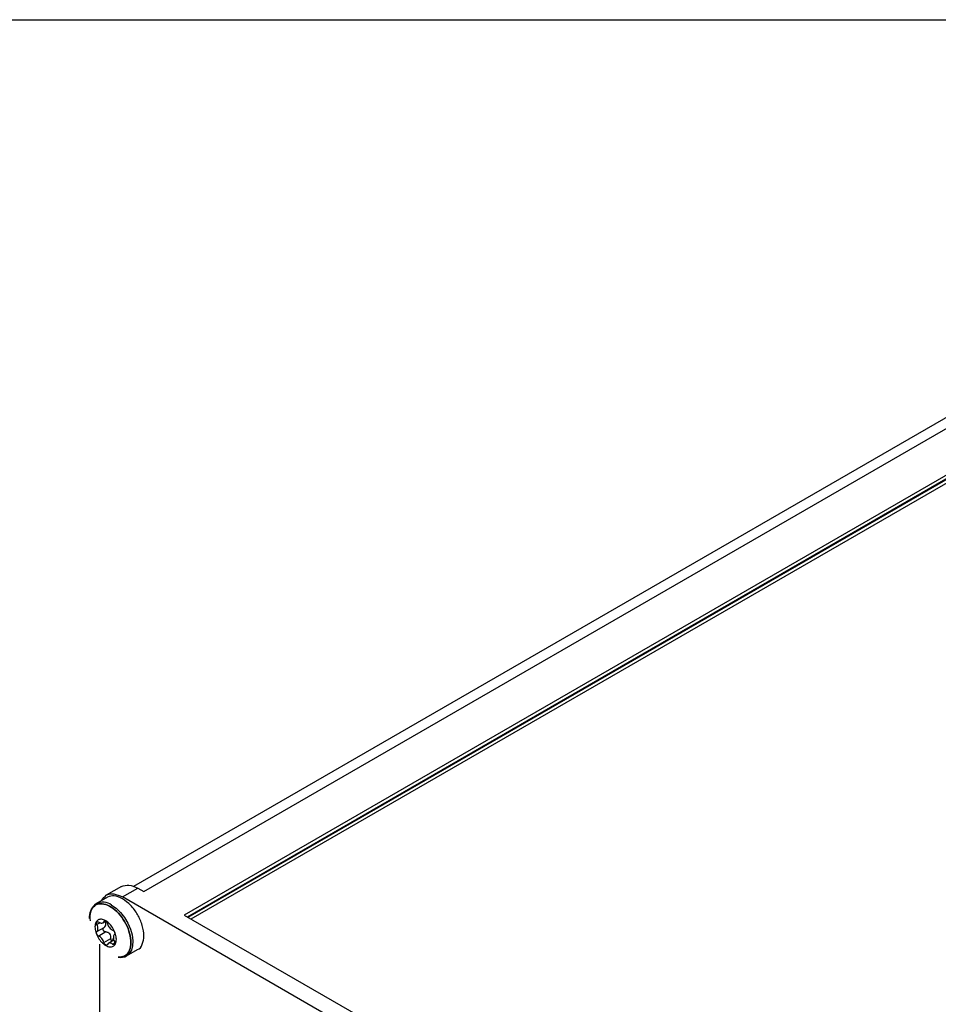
# Model space of a CAD drawing. Header units: millimetres. Extents: x 13 to 546, y 13 to 419.
# Tile 13 of 14: x 382 to 451, y 346 to 419. Entities that reach past the tile are written whole.
import ezdxf

# ---------------------------------------------------------------- set-up
doc = ezdxf.new("R2010")
doc.units = ezdxf.units.MM
doc.header["$LTSCALE"] = 2
doc.layers.add('TEXT', color=140, linetype='Continuous', lineweight=25)

msp = doc.modelspace()

# ---------------------------------------------------------------- linework, layer by layer
for p, q in [((452.472, 390.42), (390.907, 354.88)), ((391.673, 354.51), (453.672, 390.301)), ((456.67, 388.57), (394.671, 352.779)), ((394.897, 352.648), (456.783, 388.374)), ((394.954, 352.616), (456.783, 388.309)), ((395.18, 352.485), (456.896, 388.113)), ((390.02, 354.89), (388.889, 354.237)), ((390.089, 354.118), (391.22, 354.771)), ((391.22, 354.771), (391.673, 354.51)), ((388.969, 354.098), (388.157, 353.63)), ((448.931, 320.149), (390.089, 354.118)), ((388.635, 352.197), (388.839, 352.316)), ((388.764, 352.318), (388.713, 352.288)), ((394.671, 352.779), (445.809, 323.258)), ((388.429, 352.2), (388.199, 352.068)), ((388.199, 351.556), (388.721, 351.858)), ((388.852, 351.521), (388.33, 351.22)), ((388.713, 350.742), (389.235, 351.044)), ((389.452, 350.913), (389.054, 350.682)), ((389.417, 351.086), (389.323, 350.842)), ((388.392, 350.614), (388.392, 325.323)), ((389.358, 350.626), (389.516, 350.717)), ((390.397, 349.75), (391.209, 350.218))]:
    msp.add_line(p, q)
at = {"flags": 128}
msp.add_lwpolyline([(389.277, 353.519), (389.617, 353.279), (389.942, 352.966), (390.235, 352.592), (390.484, 352.177), (390.676, 351.739), (390.803, 351.298), (390.859, 350.876), (390.84, 350.492), (390.748, 350.163), (390.588, 349.906), (390.396, 349.75)], dxfattribs=at)
for centre, radius, start, end in [((388.879, 352.658), 1.211, 126.59311, 194.43215), ((388.623, 352.624), 1.108, 53.822, 114.83071), ((389.98, 350.497), 0.856, 257.11947, 299.07949)]:
    msp.add_arc(centre, radius, start, end)
for points, knots in [([(390.02, 354.89), (390.195, 354.953), (390.546, 355.08), (390.995, 354.874), (391.22, 354.771)], [0, 0, 0, 0, 0.499949, 1, 1, 1, 1]), ([(388.567, 353.866), (388.662, 354.007), (388.868, 354.308), (389.426, 354.41), (389.868, 354.215), (390.089, 354.118)], [0, 0, 0, 0, 0.304456, 0.652228, 1, 1, 1, 1]), ([(390.089, 353.987), (389.879, 354.083), (389.459, 354.276), (389.132, 354.157), (388.969, 354.098)], [0, 0, 0, 0, 0.500051, 1, 1, 1, 1]), ([(391.208, 350.218), (391.209, 350.218), (391.38, 350.252), (391.579, 350.597), (391.717, 351.214), (391.589, 352.012), (391.238, 352.818), (390.71, 353.546), (390.296, 353.84), (390.089, 353.987)], [0, 0, 0, 0, 0.000034, 0.166695, 0.333356, 0.500017, 0.666678, 0.833339, 1, 1, 1, 1]), ([(387.65, 352.519), (387.65, 352.948), (387.785, 353.285), (388.275, 353.648), (388.613, 353.661), (389.35, 353.348), (389.724, 353.031), (390.342, 352.198), (390.565, 351.709), (390.758, 350.768), (390.72, 350.349), (390.392, 349.769), (390.112, 349.628), (389.768, 349.662)], [0, 0, 0, 0, 0.166667, 0.166667, 0.333333, 0.333333, 0.5, 0.5, 0.666667, 0.666667, 0.833333, 0.833333, 1, 1, 1, 1]), ([(389.768, 349.662), (390.112, 349.628), (390.392, 349.769), (390.72, 350.349), (390.758, 350.768), (390.565, 351.709), (390.342, 352.198), (389.724, 353.031), (389.35, 353.348), (388.613, 353.661), (388.275, 353.648), (387.785, 353.285), (387.65, 352.948), (387.65, 352.519)], [0, 0, 0, 0, 0.166667, 0.166667, 0.333333, 0.333333, 0.5, 0.5, 0.666667, 0.666667, 0.833333, 0.833333, 1, 1, 1, 1]), ([(388.052, 351.897), (388.052, 352.017), (388.094, 352.233), (388.27, 352.435), (388.534, 352.486), (388.845, 352.378), (389.156, 352.126), (389.419, 351.771), (389.595, 351.365), (389.657, 350.97), (389.595, 350.647), (389.419, 350.444), (389.198, 350.402), (388.999, 350.448), (388.844, 350.52), (388.688, 350.627), (388.49, 350.811), (388.269, 351.108), (388.093, 351.514), (388.052, 351.777), (388.052, 351.897)], [0, 0, 0, 0, 0.062632, 0.12505, 0.187502, 0.25001, 0.312493, 0.374927, 0.437339, 0.499756, 0.562202, 0.624706, 0.687196, 0.718475, 0.749935, 0.781301, 0.812646, 0.875061, 0.937503, 1, 1, 1, 1]), ([(388.199, 352.068), (388.182, 352.103), (388.172, 352.14), (388.168, 352.206), (388.175, 352.235), (388.203, 352.275), (388.224, 352.285), (388.274, 352.285), (388.302, 352.274), (388.33, 352.254)], [0, 0, 0, 0, 0.25, 0.25, 0.5, 0.5, 0.75, 0.75, 1, 1, 1, 1]), ([(388.33, 352.254), (388.408, 352.197), (388.49, 352.168), (388.628, 352.18), (388.683, 352.221), (388.713, 352.288)], [0, 0, 0, 0, 0.5, 0.5, 1, 1, 1, 1]), ([(388.713, 352.288), (388.724, 352.312), (388.742, 352.327), (388.789, 352.336), (388.816, 352.33), (388.872, 352.298), (388.9, 352.272), (388.946, 352.21), (388.964, 352.173), (388.975, 352.137)], [0, 0, 0, 0, 0.25, 0.25, 0.5, 0.5, 0.75, 0.75, 1, 1, 1, 1]), ([(388.721, 351.858), (388.758, 351.893), (388.816, 351.946), (388.854, 352.036), (388.864, 352.107), (388.853, 352.178), (388.831, 352.24), (388.801, 352.274), (388.789, 352.287)], [0, 0, 0, 0, 0.300233, 0.455188, 0.601241, 0.747207, 0.902129, 1, 1, 1, 1]), ([(388.33, 351.22), (388.302, 351.231), (388.274, 351.253), (388.224, 351.31), (388.203, 351.345), (388.175, 351.417), (388.168, 351.453), (388.172, 351.515), (388.182, 351.541), (388.199, 351.556)], [0, 0, 0, 0, 0.25, 0.25, 0.5, 0.5, 0.75, 0.75, 1, 1, 1, 1]), ([(388.199, 351.556), (388.247, 351.601), (388.274, 351.677), (388.274, 351.86), (388.248, 351.967), (388.199, 352.068)], [0, 0, 0, 0, 0.5, 0.5, 1, 1, 1, 1]), ([(388.852, 351.521), (388.838, 351.523), (388.811, 351.527), (388.772, 351.543), (388.732, 351.568), (388.693, 351.606), (388.665, 351.657), (388.652, 351.711), (388.657, 351.766), (388.679, 351.819), (388.707, 351.845), (388.721, 351.858)], [0, 0, 0, 0, 0.089161, 0.175775, 0.262633, 0.383096, 0.500986, 0.616208, 0.734158, 0.865853, 1, 1, 1, 1]), ([(388.975, 352.137), (389.005, 352.035), (389.06, 351.931), (389.198, 351.76), (389.28, 351.694), (389.358, 351.66)], [0, 0, 0, 0, 0.5, 0.5, 1, 1, 1, 1]), ([(389.358, 351.66), (389.386, 351.648), (389.414, 351.626), (389.464, 351.569), (389.485, 351.534), (389.513, 351.463), (389.52, 351.426), (389.516, 351.364), (389.506, 351.339), (389.489, 351.323)], [0, 0, 0, 0, 0.25, 0.25, 0.5, 0.5, 0.75, 0.75, 1, 1, 1, 1]), ([(388.713, 350.742), (388.683, 350.845), (388.628, 350.949), (388.491, 351.12), (388.409, 351.186), (388.33, 351.22)], [0, 0, 0, 0, 0.5, 0.5, 1, 1, 1, 1]), ([(389.235, 351.044), (389.236, 351.065), (389.237, 351.106), (389.232, 351.164), (389.214, 351.258), (389.157, 351.382), (389.041, 351.469), (388.936, 351.508), (388.881, 351.517), (388.852, 351.521)], [0, 0, 0, 0, 0.090841, 0.174378, 0.250847, 0.499786, 0.748625, 0.866163, 1, 1, 1, 1]), ([(389.323, 350.842), (389.314, 350.848), (389.297, 350.86), (389.274, 350.886), (389.253, 350.924), (389.235, 350.978), (389.235, 351.022), (389.235, 351.044)], [0, 0, 0, 0, 0.1542231, 0.3087587, 0.4677506, 0.7314286, 1, 1, 1, 1]), ([(389.489, 351.323), (389.441, 351.279), (389.414, 351.203), (389.414, 351.019), (389.441, 350.913), (389.489, 350.812)], [0, 0, 0, 0, 0.5, 0.5, 1, 1, 1, 1]), ([(388.975, 350.592), (388.964, 350.568), (388.946, 350.553), (388.9, 350.544), (388.872, 350.55), (388.816, 350.582), (388.789, 350.608), (388.742, 350.67), (388.724, 350.707), (388.713, 350.742)], [0, 0, 0, 0, 0.25, 0.25, 0.5, 0.5, 0.75, 0.75, 1, 1, 1, 1]), ([(389.358, 350.626), (389.28, 350.683), (389.198, 350.712), (389.06, 350.7), (389.005, 350.659), (388.975, 350.592)], [0, 0, 0, 0, 0.5, 0.5, 1, 1, 1, 1]), ([(389.489, 350.812), (389.506, 350.777), (389.516, 350.74), (389.52, 350.673), (389.513, 350.645), (389.485, 350.605), (389.464, 350.594), (389.415, 350.595), (389.386, 350.606), (389.358, 350.626)], [0, 0, 0, 0, 0.25, 0.25, 0.5, 0.5, 0.75, 0.75, 1, 1, 1, 1])]:
    msp.add_open_spline(points, degree=3, knots=knots)
at = {"layer": 'TEXT'}
msp.add_line((12.7, 419.1), (546.1, 419.1), dxfattribs=at)

doc.saveas('drawing.dxf')
